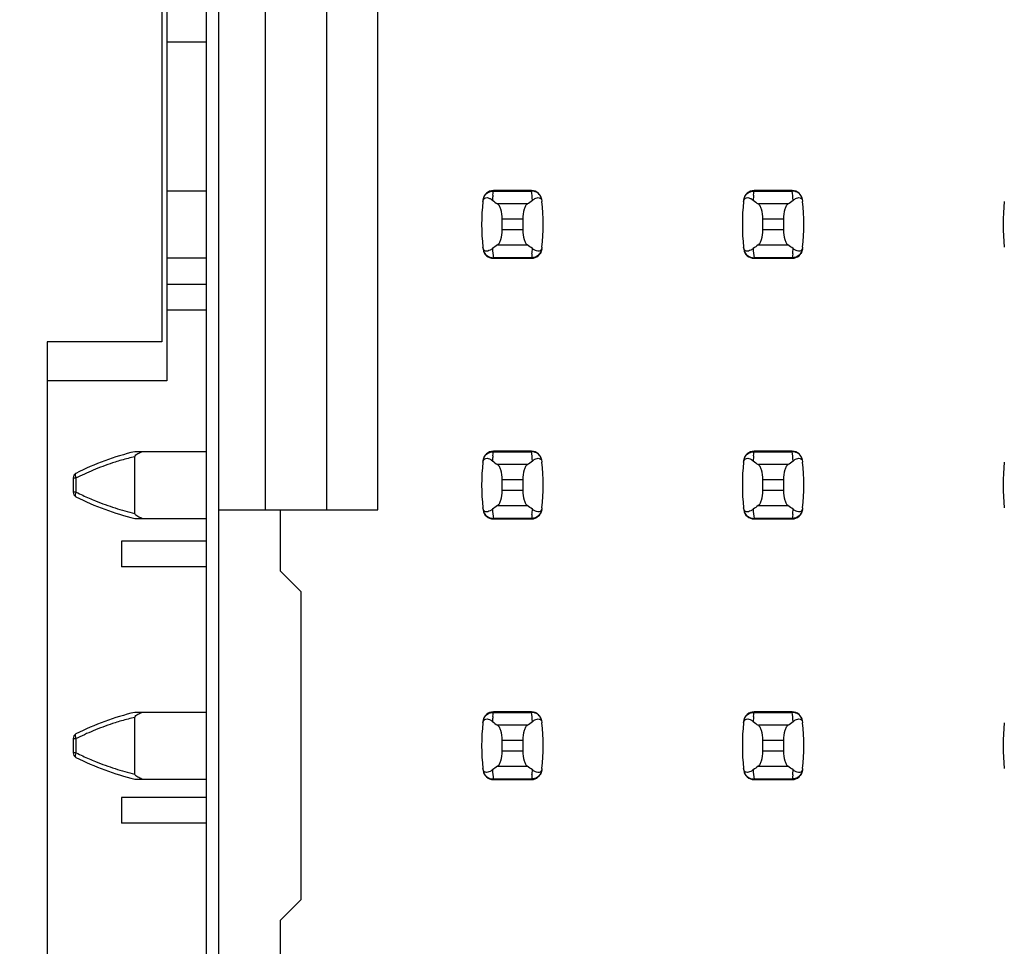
# Model space of a CAD drawing. Header units: inches. Extents: x 0 to 34, y 0 to 22.
# Tile 21 of 47: x 8.534 to 9.29, y 12.534 to 13.245. Entities that reach past the tile are written whole.
import ezdxf

# ---------------------------------------------------------------- set-up
doc = ezdxf.new("R2010")
doc.units = ezdxf.units.IN
doc.header["$LTSCALE"] = 1.87
doc.header["$MEASUREMENT"] = 0
doc.layers.get('0').update_dxf_attribs({"linetype": 'CONTINUOUS'})
doc.layers.add('DIMENSIONS', color=7, linetype='CONTINUOUS')
doc.styles.get("Standard").update_dxf_attribs({"font": 'txt', "width": 0.8})
doc.dimstyles.new('DIMSTYLE_1', dxfattribs={"dimtxt": 0.125, "dimasz": 0.18, "dimexe": 0.125, "dimexo": 0.0625, "dimgap": 0.09, "dimtad": 0, "dimtih": 1, "dimtoh": 1, "dimdec": 3, "dimlfac": 0.5, "dimzin": 4, "dimdsep": 46, "dimtxsty": 'STANDARD', "dimblk": '_FILLED', "dimblk1": '_FILLED', "dimblk2": '_FILLED', "dimcen": 0.09, "dimadec": 0, "dimazin": 0, "dimtp": 0.001, "dimtm": 0.001, "dimtfac": 1, "dimtdec": 3, "dimtofl": 0, "dimtmove": 0, "dimatfit": 3, "dimldrblk": '_FILLED', "dimfxl": 1, "dimtolj": 1, "dimtzin": 4, "dimarcsym": 0})

# ---------------------------------------------------------------- blocks, each defined once
blk = doc.blocks.new('*D18')
at = {"layer": 'DIMENSIONS', "color": 2, "linetype": 'CONTINUOUS'}
blk.add_line((8.58467, 14.26389), (7.80567, 14.26389), dxfattribs=at)
at = {"layer": 'DIMENSIONS', "color": 2, "linetype": 'CONTINUOUS', "insert": (7.74317, 14.32639), "char_height": 0.125, "width": 1.425, "attachment_point": 3, "line_spacing_factor": 0.9}
blk.add_mtext('4.148{\\Ftxt.shx;\\W1.000000;\\H0.125000; }[105.36]', dxfattribs=at)
blk = doc.blocks.new('_FILLED')
at = {"color": 0, "linetype": 'BYBLOCK'}
blk.add_solid([(0, 0), (-1, 0.1736), (-1, -0.1736)], dxfattribs=at)

msp = doc.modelspace()

# ---------------------------------------------------------------- linework, layer by layer
at = {"color": 7, "linetype": 'CONTINUOUS'}
for p, q in [((8.64317, 14.29389), (8.64317, 12.99789)), ((8.64717, 14.26389), (8.64717, 12.96789)), ((8.67717, 14.26389), (8.67717, 7.30989)), ((8.687, 7.34301), (8.687, 14.23277)), ((8.72243, 14.18946), (8.72243, 12.86899)), ((8.76968, 12.86899), (8.76968, 14.14222)), ((8.80905, 12.86899), (8.80905, 14.10285)), ((8.64717, 13.22803), (8.67717, 13.22803)), ((8.67717, 13.11348), (8.64717, 13.11348)), ((8.89744, 13.1127), (8.89753, 13.11347)), ((8.89755, 13.11387), (8.89753, 13.11347)), ((8.89753, 13.11347), (8.92686, 13.11347)), ((8.92684, 13.11387), (8.89755, 13.11387)), ((8.92686, 13.11347), (8.92684, 13.11387)), ((9.09744, 13.1127), (9.09753, 13.11347)), ((9.09755, 13.11387), (9.09753, 13.11347)), ((9.09753, 13.11347), (9.12686, 13.11347)), ((9.12684, 13.11387), (9.09755, 13.11387)), ((9.12686, 13.11347), (9.12684, 13.11387)), ((8.89719, 13.11037), (8.89735, 13.11192)), ((8.89735, 13.11192), (8.89744, 13.1127)), ((8.93439, 13.10701), (8.93473, 13.10604)), ((8.93473, 13.10604), (8.93484, 13.10537)), ((9.09719, 13.11037), (9.09735, 13.11192)), ((9.09735, 13.11192), (9.09744, 13.1127)), ((9.13439, 13.10701), (9.13473, 13.10604)), ((9.13473, 13.10604), (9.13484, 13.10537)), ((8.92355, 13.10356), (8.90084, 13.10356)), ((9.12355, 13.10356), (9.10084, 13.10356)), ((8.90432, 13.08363), (8.90432, 13.09215)), ((8.90432, 13.09215), (8.92007, 13.09215)), ((8.92007, 13.09215), (8.92007, 13.08363)), ((9.10432, 13.08363), (9.10432, 13.09215)), ((9.10432, 13.09215), (9.12007, 13.09215)), ((9.12007, 13.09215), (9.12007, 13.08363)), ((8.92007, 13.08363), (8.90432, 13.08363)), ((9.12007, 13.08363), (9.10432, 13.08363)), ((8.88966, 13.06974), (8.88955, 13.07041)), ((8.89, 13.06877), (8.88966, 13.06974)), ((8.90084, 13.07222), (8.92355, 13.07222)), ((9.08966, 13.06974), (9.08955, 13.07041)), ((9.09, 13.06877), (9.08966, 13.06974)), ((9.10084, 13.07222), (9.12355, 13.07222)), ((8.64717, 13.0623), (8.67717, 13.0623)), ((8.92686, 13.06231), (8.89753, 13.06231)), ((8.89753, 13.06231), (8.89755, 13.06191)), ((8.89755, 13.06191), (8.92684, 13.06191)), ((8.92684, 13.06191), (8.92686, 13.06231)), ((8.92695, 13.06308), (8.92686, 13.06231)), ((8.92704, 13.06386), (8.92695, 13.06308)), ((8.9272, 13.06541), (8.92704, 13.06386)), ((9.12686, 13.06231), (9.09753, 13.06231)), ((9.09753, 13.06231), (9.09755, 13.06191)), ((9.09755, 13.06191), (9.12684, 13.06191)), ((9.12684, 13.06191), (9.12686, 13.06231)), ((9.12695, 13.06308), (9.12686, 13.06231)), ((9.12704, 13.06386), (9.12695, 13.06308)), ((9.1272, 13.06541), (9.12704, 13.06386)), ((8.67717, 13.04173), (8.64717, 13.04173)), ((8.67717, 13.02205), (8.64717, 13.02205)), ((8.55517, 12.99789), (8.55517, 12.37789)), ((8.64317, 12.99789), (8.55517, 12.99789)), ((8.64717, 12.96789), (8.55517, 12.96789)), ((8.67717, 12.91348), (8.62243, 12.91348)), ((8.62243, 12.86616), (8.62243, 12.90962)), ((8.89719, 12.91037), (8.89735, 12.91192)), ((8.89735, 12.91192), (8.89744, 12.9127)), ((8.89744, 12.9127), (8.89753, 12.91347)), ((8.89755, 12.91387), (8.89753, 12.91347)), ((8.89753, 12.91347), (8.92686, 12.91347)), ((8.92684, 12.91387), (8.89755, 12.91387)), ((8.92686, 12.91347), (8.92684, 12.91387)), ((9.09719, 12.91037), (9.09735, 12.91192)), ((9.09735, 12.91192), (9.09744, 12.9127)), ((9.09744, 12.9127), (9.09753, 12.91347)), ((9.09755, 12.91387), (9.09753, 12.91347)), ((9.09753, 12.91347), (9.12686, 12.91347)), ((9.12684, 12.91387), (9.09755, 12.91387)), ((9.12686, 12.91347), (9.12684, 12.91387)), ((8.92355, 12.90356), (8.90084, 12.90356)), ((8.93439, 12.90701), (8.93473, 12.90604)), ((8.93473, 12.90604), (8.93484, 12.90537)), ((9.12355, 12.90356), (9.10084, 12.90356)), ((9.13439, 12.90701), (9.13473, 12.90604)), ((9.13473, 12.90604), (9.13484, 12.90537)), ((8.57519, 12.89337), (8.57519, 12.88241)), ((8.57519, 12.89337), (8.57759, 12.89337)), ((8.57759, 12.88241), (8.57759, 12.89337)), ((8.90432, 12.88363), (8.90432, 12.89215)), ((8.90432, 12.89215), (8.92007, 12.89215)), ((8.92007, 12.89215), (8.92007, 12.88363)), ((9.10432, 12.88363), (9.10432, 12.89215)), ((9.10432, 12.89215), (9.12007, 12.89215)), ((9.12007, 12.89215), (9.12007, 12.88363)), ((8.57759, 12.88241), (8.57519, 12.88241)), ((8.92007, 12.88363), (8.90432, 12.88363)), ((9.12007, 12.88363), (9.10432, 12.88363)), ((8.90084, 12.87222), (8.92355, 12.87222)), ((9.10084, 12.87222), (9.12355, 12.87222)), ((8.687, 12.86899), (8.80905, 12.86899)), ((8.73424, 12.82175), (8.73424, 12.86899)), ((8.88966, 12.86974), (8.88955, 12.87041)), ((8.89, 12.86877), (8.88966, 12.86974)), ((8.9272, 12.86541), (8.92704, 12.86386)), ((9.08966, 12.86974), (9.08955, 12.87041)), ((9.09, 12.86877), (9.08966, 12.86974)), ((9.1272, 12.86541), (9.12704, 12.86386)), ((8.62243, 12.8623), (8.67717, 12.8623)), ((8.92686, 12.86231), (8.89753, 12.86231)), ((8.89753, 12.86231), (8.89755, 12.86191)), ((8.89755, 12.86191), (8.92684, 12.86191)), ((8.92684, 12.86191), (8.92686, 12.86231)), ((8.92695, 12.86308), (8.92686, 12.86231)), ((8.92704, 12.86386), (8.92695, 12.86308)), ((9.12686, 12.86231), (9.09753, 12.86231)), ((9.09753, 12.86231), (9.09755, 12.86191)), ((9.09755, 12.86191), (9.12684, 12.86191)), ((9.12684, 12.86191), (9.12686, 12.86231)), ((9.12695, 12.86308), (9.12686, 12.86231)), ((9.12704, 12.86386), (9.12695, 12.86308)), ((8.67717, 12.84488), (8.61219, 12.84487)), ((8.61219, 12.84487), (8.6122, 12.82519)), ((8.67717, 12.8252), (8.61219, 12.8252)), ((8.74999, 12.806), (8.73424, 12.82175)), ((8.74999, 12.56978), (8.74999, 12.806)), ((8.67717, 12.71348), (8.62243, 12.71348)), ((8.89744, 12.7127), (8.89753, 12.71347)), ((8.89755, 12.71387), (8.89753, 12.71347)), ((8.89753, 12.71347), (8.92686, 12.71347)), ((8.92684, 12.71387), (8.89755, 12.71387)), ((8.92686, 12.71347), (8.92684, 12.71387)), ((9.09744, 12.7127), (9.09753, 12.71347)), ((9.09755, 12.71387), (9.09753, 12.71347)), ((9.09753, 12.71347), (9.12686, 12.71347)), ((9.12684, 12.71387), (9.09755, 12.71387)), ((9.12686, 12.71347), (9.12684, 12.71387)), ((8.62243, 12.66616), (8.62243, 12.70962)), ((8.89719, 12.71037), (8.89735, 12.71192)), ((8.89735, 12.71192), (8.89744, 12.7127)), ((8.93439, 12.70701), (8.93473, 12.70604)), ((8.93473, 12.70604), (8.93484, 12.70537)), ((9.09719, 12.71037), (9.09735, 12.71192)), ((9.09735, 12.71192), (9.09744, 12.7127)), ((9.13439, 12.70701), (9.13473, 12.70604)), ((9.13473, 12.70604), (9.13484, 12.70537)), ((8.92355, 12.70356), (8.90084, 12.70356)), ((9.12355, 12.70356), (9.10084, 12.70356)), ((8.57519, 12.69337), (8.57519, 12.68241)), ((8.57519, 12.69337), (8.57759, 12.69337)), ((8.57759, 12.68241), (8.57759, 12.69337)), ((8.90432, 12.68363), (8.90432, 12.69215)), ((8.90432, 12.69215), (8.92007, 12.69215)), ((8.92007, 12.69215), (8.92007, 12.68363)), ((9.10432, 12.68363), (9.10432, 12.69215)), ((9.10432, 12.69215), (9.12007, 12.69215)), ((9.12007, 12.69215), (9.12007, 12.68363)), ((8.92007, 12.68363), (8.90432, 12.68363)), ((9.12007, 12.68363), (9.10432, 12.68363)), ((8.57759, 12.68241), (8.57519, 12.68241)), ((8.88966, 12.66974), (8.88955, 12.67041)), ((8.89, 12.66877), (8.88966, 12.66974)), ((8.90084, 12.67222), (8.92355, 12.67222)), ((9.08966, 12.66974), (9.08955, 12.67041)), ((9.09, 12.66877), (9.08966, 12.66974)), ((9.10084, 12.67222), (9.12355, 12.67222)), ((8.62243, 12.6623), (8.67717, 12.6623)), ((8.92686, 12.66231), (8.89753, 12.66231)), ((8.89753, 12.66231), (8.89755, 12.66191)), ((8.89755, 12.66191), (8.92684, 12.66191)), ((8.92684, 12.66191), (8.92686, 12.66231)), ((8.92695, 12.66308), (8.92686, 12.66231)), ((8.92704, 12.66386), (8.92695, 12.66308)), ((8.9272, 12.66541), (8.92704, 12.66386)), ((9.12686, 12.66231), (9.09753, 12.66231)), ((9.09753, 12.66231), (9.09755, 12.66191)), ((9.09755, 12.66191), (9.12684, 12.66191)), ((9.12684, 12.66191), (9.12686, 12.66231)), ((9.12695, 12.66308), (9.12686, 12.66231)), ((9.12704, 12.66386), (9.12695, 12.66308)), ((9.1272, 12.66541), (9.12704, 12.66386)), ((8.67717, 12.64803), (8.61219, 12.64802)), ((8.61219, 12.64802), (8.6122, 12.62834)), ((8.67717, 12.62835), (8.61219, 12.62835)), ((8.73424, 12.55403), (8.74999, 12.56978)), ((8.73424, 12.50679), (8.73424, 12.55403))]:
    msp.add_line(p, q, dxfattribs=at)
for centre, radius, start, end in [((8.89755, 13.106), 0.00787, 90, 173.04714), ((8.92684, 13.106), 0.00787, 6.95286, 90), ((8.77832, 13.09549), 0.14963, 4.20561, 6.90091), ((9.09755, 13.106), 0.00787, 90, 173.04714), ((9.12684, 13.106), 0.00787, 6.95286, 90), ((8.97832, 13.09549), 0.14963, 4.20561, 6.90091), ((8.88777, 13.09458), 0.01496, 52.62555, 54.6964), ((9.04606, 13.09549), 0.14961, 174.29541, 175.79451), ((9.08777, 13.09458), 0.01496, 52.62555, 54.6964), ((9.24606, 13.09549), 0.14961, 174.29541, 175.79451), ((9.04605, 13.08789), 0.15748, 173.62876, 186.37124), ((8.77834, 13.08789), 0.15748, 353.62876, 6.37124), ((9.24605, 13.08789), 0.15748, 173.62876, 186.37124), ((8.97834, 13.08789), 0.15748, 353.62876, 6.37124), ((9.44605, 13.08789), 0.15748, 173.62876, 186.37124), ((8.89755, 13.06978), 0.00787, 186.95286, 270), ((9.04607, 13.08029), 0.14963, 184.20561, 186.90091), ((8.92684, 13.06978), 0.00787, 270, 353.04714), ((8.77833, 13.08028), 0.14961, 354.29541, 355.79451), ((8.93663, 13.08121), 0.01497, 232.62594, 234.6885), ((9.09755, 13.06978), 0.00787, 186.95286, 270), ((9.24607, 13.08029), 0.14963, 184.20561, 186.90091), ((9.12684, 13.06978), 0.00787, 270, 353.04714), ((8.97833, 13.08028), 0.14961, 354.29541, 355.79451), ((9.13663, 13.08121), 0.01497, 232.62594, 234.6885), ((8.66973, 12.7155), 0.20355, 103.43634, 116.99448), ((8.66973, 12.70847), 0.20664, 103.23229, 104.67256), ((8.89755, 12.906), 0.00787, 90, 173.04714), ((9.04606, 12.89549), 0.14961, 174.29541, 175.79451), ((8.92684, 12.906), 0.00787, 6.95286, 90), ((8.77832, 12.89549), 0.14963, 4.20561, 6.90091), ((9.09755, 12.906), 0.00787, 90, 173.04714), ((9.24606, 12.89549), 0.14961, 174.29541, 175.79451), ((9.12684, 12.906), 0.00787, 6.95286, 90), ((8.97832, 12.89549), 0.14963, 4.20561, 6.90091), ((8.66888, 12.71152), 0.20347, 107.60633, 112.08509), ((8.66921, 12.71044), 0.20459, 104.67127, 107.60223), ((9.04605, 12.88789), 0.15748, 173.62876, 186.37124), ((8.88777, 12.89458), 0.01496, 52.62555, 54.6964), ((8.77834, 12.88789), 0.15748, 353.62876, 6.37124), ((9.24605, 12.88789), 0.15748, 173.62876, 186.37124), ((9.08777, 12.89458), 0.01496, 52.62555, 54.6964), ((8.97834, 12.88789), 0.15748, 353.62876, 6.37124), ((9.44605, 12.88789), 0.15748, 173.62876, 186.37124), ((8.57912, 12.89337), 0.00394, 116.99448, 180), ((8.66974, 12.70949), 0.20567, 112.09317, 116.2555), ((8.67086, 12.70716), 0.20826, 116.24931, 116.60672), ((8.57912, 12.88241), 0.00394, 180, 243.00552), ((8.67051, 13.06791), 0.20746, 243.39214, 244.89804), ((8.66948, 13.0657), 0.20503, 244.8964, 247.91103), ((8.66973, 13.06028), 0.20355, 243.00552, 256.56366), ((8.66888, 13.06426), 0.20347, 247.91491, 252.39367), ((8.66941, 13.06603), 0.20532, 252.40267, 256.77285), ((8.89755, 12.86978), 0.00787, 186.95286, 270), ((9.04607, 12.88029), 0.14963, 184.20561, 186.90091), ((8.92684, 12.86978), 0.00787, 270, 353.04714), ((8.77833, 12.88028), 0.14961, 354.29541, 355.79451), ((8.93663, 12.88121), 0.01497, 232.62594, 234.6885), ((9.09755, 12.86978), 0.00787, 186.95286, 270), ((9.24607, 12.88029), 0.14963, 184.20561, 186.90091), ((9.12684, 12.86978), 0.00787, 270, 353.04714), ((8.97833, 12.88028), 0.14961, 354.29541, 355.79451), ((9.13663, 12.88121), 0.01497, 232.62594, 234.6885), ((8.66973, 12.5155), 0.20355, 103.43634, 116.99448), ((8.89755, 12.706), 0.00787, 90, 173.04714), ((8.92684, 12.706), 0.00787, 6.95286, 90), ((8.77832, 12.69549), 0.14963, 4.20561, 6.90091), ((9.09755, 12.706), 0.00787, 90, 173.04714), ((9.12684, 12.706), 0.00787, 6.95286, 90), ((8.97832, 12.69549), 0.14963, 4.20561, 6.90091), ((8.66888, 12.51152), 0.20347, 107.60633, 112.08509), ((8.66921, 12.51044), 0.20459, 104.67127, 107.60223), ((8.66973, 12.50847), 0.20664, 103.23229, 104.67256), ((8.88777, 12.69458), 0.01496, 52.62555, 54.6964), ((9.04606, 12.69549), 0.14961, 174.29541, 175.79451), ((9.08777, 12.69458), 0.01496, 52.62555, 54.6964), ((9.24606, 12.69549), 0.14961, 174.29541, 175.79451), ((8.66974, 12.50949), 0.20567, 112.09317, 116.2555), ((9.04605, 12.68789), 0.15748, 173.62876, 186.37124), ((8.77834, 12.68789), 0.15748, 353.62876, 6.37124), ((9.24605, 12.68789), 0.15748, 173.62876, 186.37124), ((8.97834, 12.68789), 0.15748, 353.62876, 6.37124), ((9.44605, 12.68789), 0.15748, 173.62876, 186.37124), ((8.57912, 12.69337), 0.00394, 116.99448, 180), ((8.67086, 12.50716), 0.20826, 116.24931, 116.60672), ((8.57912, 12.68241), 0.00394, 180, 243.00552), ((8.66973, 12.86028), 0.20355, 243.00552, 256.56366), ((8.67051, 12.86791), 0.20746, 243.39214, 244.89804), ((8.66948, 12.8657), 0.20503, 244.8964, 247.91103), ((8.66888, 12.86426), 0.20347, 247.91491, 252.39367), ((8.66941, 12.86603), 0.20532, 252.40267, 256.77285), ((8.89755, 12.66978), 0.00787, 186.95286, 270), ((9.04607, 12.68029), 0.14963, 184.20561, 186.90091), ((8.92684, 12.66978), 0.00787, 270, 353.04714), ((8.77833, 12.68028), 0.14961, 354.29541, 355.79451), ((8.93663, 12.68121), 0.01497, 232.62594, 234.6885), ((9.09755, 12.66978), 0.00787, 186.95286, 270), ((9.24607, 12.68029), 0.14963, 184.20561, 186.90091), ((9.12684, 12.66978), 0.00787, 270, 353.04714), ((8.97833, 12.68028), 0.14961, 354.29541, 355.79451), ((9.13663, 12.68121), 0.01497, 232.62594, 234.6885)]:
    msp.add_arc(centre, radius, start, end, dxfattribs=at)
for centre, start_param, end_param in [((9.26833, 13.1414), -2.804032, -2.774684), ((8.55606, 13.1414), -0.366909, -0.33756), ((9.46833, 13.1414), -2.804032, -2.774684), ((8.75606, 13.1414), -0.366909, -0.33756), ((9.26833, 13.03438), 2.774684, 2.804032), ((8.55606, 13.03438), 0.33756, 0.366909), ((9.46833, 13.03438), 2.774684, 2.804032), ((8.75606, 13.03438), 0.33756, 0.366909), ((9.26833, 12.9414), -2.804032, -2.774684), ((8.55606, 12.9414), -0.366909, -0.33756), ((9.46833, 12.9414), -2.804032, -2.774684), ((8.75606, 12.9414), -0.366909, -0.33756), ((9.26833, 12.83438), 2.774684, 2.804032), ((8.55606, 12.83438), 0.33756, 0.366909), ((9.46833, 12.83438), 2.774684, 2.804032), ((8.75606, 12.83438), 0.33756, 0.366909), ((9.26833, 12.7414), -2.804032, -2.774684), ((8.55606, 12.7414), -0.366909, -0.33756), ((9.46833, 12.7414), -2.804032, -2.774684), ((8.75606, 12.7414), -0.366909, -0.33756), ((9.26833, 12.63438), 2.774684, 2.804032), ((8.55606, 12.63438), 0.33756, 0.366909), ((9.46833, 12.63438), 2.774684, 2.804032), ((8.75606, 12.63438), 0.33756, 0.366909)]:
    msp.add_ellipse(centre, major_axis=(0.3937, 0), ratio=0.267949, start_param=start_param, end_param=end_param, dxfattribs=at)
for points, knots in [([(8.89385, 13.1126), (8.89415, 13.11275), (8.89531, 13.11324), (8.89659, 13.11348), (8.89753, 13.11347)], [0, 0, 0, 0, 0.258954, 1, 1, 1, 1]), ([(8.9306, 13.11257), (8.9303, 13.11272), (8.92912, 13.11323), (8.92781, 13.11348), (8.92686, 13.11347)], [0, 0, 0, 0, 0.258938, 1, 1, 1, 1]), ([(9.09385, 13.1126), (9.09415, 13.11275), (9.09531, 13.11324), (9.09659, 13.11348), (9.09753, 13.11347)], [0, 0, 0, 0, 0.258954, 1, 1, 1, 1]), ([(9.1306, 13.11257), (9.1303, 13.11272), (9.12912, 13.11323), (9.12781, 13.11348), (9.12686, 13.11347)], [0, 0, 0, 0, 0.258938, 1, 1, 1, 1]), ([(8.88955, 13.10537), (8.88966, 13.10638), (8.89036, 13.10824), (8.89279, 13.10854), (8.89465, 13.10791), (8.89582, 13.10721), (8.89641, 13.10679)], [0, 0, 0, 0, 0.344091, 0.54278, 0.755602, 1, 1, 1, 1]), ([(8.88971, 13.10681), (8.88986, 13.10799), (8.89079, 13.11037), (8.89273, 13.11205), (8.89385, 13.1126)], [0, 0, 0, 0, 0.485962, 1, 1, 1, 1]), ([(8.92754, 13.10647), (8.92811, 13.1069), (8.92925, 13.10766), (8.93103, 13.10838), (8.93298, 13.10855), (8.93409, 13.10762), (8.93439, 13.10701)], [0, 0, 0, 0, 0.277188, 0.519496, 0.737282, 1, 1, 1, 1]), ([(8.93468, 13.10681), (8.93453, 13.10798), (8.93362, 13.11033), (8.93171, 13.11201), (8.9306, 13.11257)], [0, 0, 0, 0, 0.485899, 1, 1, 1, 1]), ([(9.08955, 13.10537), (9.08966, 13.10638), (9.09036, 13.10824), (9.09279, 13.10854), (9.09465, 13.10791), (9.09582, 13.10721), (9.09641, 13.10679)], [0, 0, 0, 0, 0.344091, 0.54278, 0.755602, 1, 1, 1, 1]), ([(9.08971, 13.10681), (9.08986, 13.10799), (9.09079, 13.11037), (9.09273, 13.11205), (9.09385, 13.1126)], [0, 0, 0, 0, 0.485962, 1, 1, 1, 1]), ([(9.12754, 13.10647), (9.12811, 13.1069), (9.12925, 13.10766), (9.13103, 13.10838), (9.13298, 13.10855), (9.13409, 13.10762), (9.13439, 13.10701)], [0, 0, 0, 0, 0.277188, 0.519496, 0.737282, 1, 1, 1, 1]), ([(9.13468, 13.10681), (9.13453, 13.10798), (9.13362, 13.11033), (9.13171, 13.11201), (9.1306, 13.11257)], [0, 0, 0, 0, 0.485899, 1, 1, 1, 1]), ([(8.90432, 13.09215), (8.90432, 13.09461), (8.90393, 13.09807), (8.9024, 13.10185), (8.90139, 13.10317), (8.90084, 13.10356)], [0, 0, 0, 0, 0.604658, 0.834309, 1, 1, 1, 1]), ([(8.92355, 13.10356), (8.923, 13.10317), (8.92199, 13.10185), (8.92046, 13.09807), (8.92007, 13.09461), (8.92007, 13.09215)], [0, 0, 0, 0, 0.165672, 0.395352, 1, 1, 1, 1]), ([(9.10432, 13.09215), (9.10432, 13.09461), (9.10393, 13.09807), (9.1024, 13.10185), (9.10139, 13.10317), (9.10084, 13.10356)], [0, 0, 0, 0, 0.604658, 0.834309, 1, 1, 1, 1]), ([(9.12355, 13.10356), (9.123, 13.10317), (9.12199, 13.10185), (9.12046, 13.09807), (9.12007, 13.09461), (9.12007, 13.09215)], [0, 0, 0, 0, 0.165672, 0.395352, 1, 1, 1, 1]), ([(8.90084, 13.07222), (8.90139, 13.0726), (8.9024, 13.07393), (8.90393, 13.07771), (8.90432, 13.08117), (8.90432, 13.08363)], [0, 0, 0, 0, 0.165672, 0.395352, 1, 1, 1, 1]), ([(8.92007, 13.08363), (8.92007, 13.08117), (8.92046, 13.07771), (8.92199, 13.07393), (8.923, 13.0726), (8.92355, 13.07222)], [0, 0, 0, 0, 0.604658, 0.834309, 1, 1, 1, 1]), ([(9.10084, 13.07222), (9.10139, 13.0726), (9.1024, 13.07393), (9.10393, 13.07771), (9.10432, 13.08117), (9.10432, 13.08363)], [0, 0, 0, 0, 0.165672, 0.395352, 1, 1, 1, 1]), ([(9.12007, 13.08363), (9.12007, 13.08117), (9.12046, 13.07771), (9.12199, 13.07393), (9.123, 13.0726), (9.12355, 13.07222)], [0, 0, 0, 0, 0.604658, 0.834309, 1, 1, 1, 1]), ([(8.88971, 13.06897), (8.88986, 13.06779), (8.89079, 13.06541), (8.89273, 13.06373), (8.89385, 13.06317)], [0, 0, 0, 0, 0.485962, 1, 1, 1, 1]), ([(8.89685, 13.06931), (8.89628, 13.06888), (8.89514, 13.06812), (8.89336, 13.06739), (8.89141, 13.06723), (8.8903, 13.06816), (8.89, 13.06877)], [0, 0, 0, 0, 0.277188, 0.519495, 0.73728, 1, 1, 1, 1]), ([(8.93484, 13.07041), (8.93473, 13.0694), (8.93402, 13.06754), (8.9316, 13.06724), (8.92974, 13.06787), (8.92857, 13.06857), (8.92797, 13.06899)], [0, 0, 0, 0, 0.34411, 0.542772, 0.755567, 1, 1, 1, 1]), ([(8.93468, 13.06897), (8.93453, 13.0678), (8.93362, 13.06545), (8.93171, 13.06377), (8.9306, 13.06321)], [0, 0, 0, 0, 0.485899, 1, 1, 1, 1]), ([(9.08971, 13.06897), (9.08986, 13.06779), (9.09079, 13.06541), (9.09273, 13.06373), (9.09385, 13.06317)], [0, 0, 0, 0, 0.485962, 1, 1, 1, 1]), ([(9.09685, 13.06931), (9.09628, 13.06888), (9.09514, 13.06812), (9.09336, 13.06739), (9.09141, 13.06723), (9.0903, 13.06816), (9.09, 13.06877)], [0, 0, 0, 0, 0.277188, 0.519495, 0.73728, 1, 1, 1, 1]), ([(9.13484, 13.07041), (9.13473, 13.0694), (9.13402, 13.06754), (9.1316, 13.06724), (9.12974, 13.06787), (9.12857, 13.06857), (9.12797, 13.06899)], [0, 0, 0, 0, 0.34411, 0.542772, 0.755567, 1, 1, 1, 1]), ([(9.13468, 13.06897), (9.13453, 13.0678), (9.13362, 13.06545), (9.13171, 13.06377), (9.1306, 13.06321)], [0, 0, 0, 0, 0.485899, 1, 1, 1, 1]), ([(8.89385, 13.06317), (8.89415, 13.06303), (8.89531, 13.06254), (8.89659, 13.0623), (8.89753, 13.06231)], [0, 0, 0, 0, 0.258954, 1, 1, 1, 1]), ([(8.9306, 13.06321), (8.9303, 13.06306), (8.92912, 13.06255), (8.92781, 13.0623), (8.92686, 13.06231)], [0, 0, 0, 0, 0.258938, 1, 1, 1, 1]), ([(9.09385, 13.06317), (9.09415, 13.06303), (9.09531, 13.06254), (9.09659, 13.0623), (9.09753, 13.06231)], [0, 0, 0, 0, 0.258954, 1, 1, 1, 1]), ([(9.1306, 13.06321), (9.1303, 13.06306), (9.12912, 13.06255), (9.12781, 13.0623), (9.12686, 13.06231)], [0, 0, 0, 0, 0.258938, 1, 1, 1, 1]), ([(8.62243, 12.90962), (8.62261, 12.91016), (8.62326, 12.91116), (8.62525, 12.91231), (8.62678, 12.91306), (8.62783, 12.91348)], [0, 0, 0, 0, 0.249418, 0.500086, 1, 1, 1, 1]), ([(8.88971, 12.90681), (8.88986, 12.90799), (8.89079, 12.91037), (8.89273, 12.91205), (8.89385, 12.9126)], [0, 0, 0, 0, 0.485962, 1, 1, 1, 1]), ([(8.89385, 12.9126), (8.89415, 12.91275), (8.89531, 12.91324), (8.89659, 12.91348), (8.89753, 12.91347)], [0, 0, 0, 0, 0.258954, 1, 1, 1, 1]), ([(8.9306, 12.91257), (8.9303, 12.91272), (8.92912, 12.91323), (8.92781, 12.91348), (8.92686, 12.91347)], [0, 0, 0, 0, 0.258938, 1, 1, 1, 1]), ([(8.93468, 12.90681), (8.93453, 12.90798), (8.93362, 12.91033), (8.93171, 12.91201), (8.9306, 12.91257)], [0, 0, 0, 0, 0.485899, 1, 1, 1, 1]), ([(9.08971, 12.90681), (9.08986, 12.90799), (9.09079, 12.91037), (9.09273, 12.91205), (9.09385, 12.9126)], [0, 0, 0, 0, 0.485962, 1, 1, 1, 1]), ([(9.09385, 12.9126), (9.09415, 12.91275), (9.09531, 12.91324), (9.09659, 12.91348), (9.09753, 12.91347)], [0, 0, 0, 0, 0.258954, 1, 1, 1, 1]), ([(9.1306, 12.91257), (9.1303, 12.91272), (9.12912, 12.91323), (9.12781, 12.91348), (9.12686, 12.91347)], [0, 0, 0, 0, 0.258938, 1, 1, 1, 1]), ([(9.13468, 12.90681), (9.13453, 12.90798), (9.13362, 12.91033), (9.13171, 12.91201), (9.1306, 12.91257)], [0, 0, 0, 0, 0.485899, 1, 1, 1, 1]), ([(8.88955, 12.90537), (8.88966, 12.90638), (8.89036, 12.90824), (8.89279, 12.90854), (8.89465, 12.90791), (8.89582, 12.90721), (8.89641, 12.90679)], [0, 0, 0, 0, 0.344091, 0.54278, 0.755602, 1, 1, 1, 1]), ([(8.90432, 12.89215), (8.90432, 12.89461), (8.90393, 12.89807), (8.9024, 12.90185), (8.90139, 12.90317), (8.90084, 12.90356)], [0, 0, 0, 0, 0.604658, 0.834309, 1, 1, 1, 1]), ([(8.92355, 12.90356), (8.923, 12.90317), (8.92199, 12.90185), (8.92046, 12.89807), (8.92007, 12.89461), (8.92007, 12.89215)], [0, 0, 0, 0, 0.165672, 0.395352, 1, 1, 1, 1]), ([(8.92754, 12.90647), (8.92811, 12.9069), (8.92925, 12.90766), (8.93103, 12.90838), (8.93298, 12.90855), (8.93409, 12.90762), (8.93439, 12.90701)], [0, 0, 0, 0, 0.277188, 0.519496, 0.737282, 1, 1, 1, 1]), ([(9.08955, 12.90537), (9.08966, 12.90638), (9.09036, 12.90824), (9.09279, 12.90854), (9.09465, 12.90791), (9.09582, 12.90721), (9.09641, 12.90679)], [0, 0, 0, 0, 0.344091, 0.54278, 0.755602, 1, 1, 1, 1]), ([(9.10432, 12.89215), (9.10432, 12.89461), (9.10393, 12.89807), (9.1024, 12.90185), (9.10139, 12.90317), (9.10084, 12.90356)], [0, 0, 0, 0, 0.604658, 0.834309, 1, 1, 1, 1]), ([(9.12355, 12.90356), (9.123, 12.90317), (9.12199, 12.90185), (9.12046, 12.89807), (9.12007, 12.89461), (9.12007, 12.89215)], [0, 0, 0, 0, 0.165672, 0.395352, 1, 1, 1, 1]), ([(9.12754, 12.90647), (9.12811, 12.9069), (9.12925, 12.90766), (9.13103, 12.90838), (9.13298, 12.90855), (9.13409, 12.90762), (9.13439, 12.90701)], [0, 0, 0, 0, 0.277188, 0.519496, 0.737282, 1, 1, 1, 1]), ([(8.57759, 12.89337), (8.57727, 12.89409), (8.57687, 12.89512), (8.57696, 12.89668), (8.57734, 12.89687)], [0, 0, 0, 0, 0.649654, 1, 1, 1, 1]), ([(8.57695, 12.87989), (8.57695, 12.88008), (8.57704, 12.88095), (8.57732, 12.88179), (8.57759, 12.88241)], [0, 0, 0, 0, 0.215945, 1, 1, 1, 1]), ([(8.57734, 12.8789), (8.57728, 12.87894), (8.57699, 12.87918), (8.57695, 12.87959), (8.57695, 12.87989)], [0, 0, 0, 0, 0.187302, 1, 1, 1, 1]), ([(8.90084, 12.87222), (8.90139, 12.8726), (8.9024, 12.87393), (8.90393, 12.87771), (8.90432, 12.88117), (8.90432, 12.88363)], [0, 0, 0, 0, 0.165672, 0.395352, 1, 1, 1, 1]), ([(8.92007, 12.88363), (8.92007, 12.88117), (8.92046, 12.87771), (8.92199, 12.87393), (8.923, 12.8726), (8.92355, 12.87222)], [0, 0, 0, 0, 0.604658, 0.834309, 1, 1, 1, 1]), ([(9.10084, 12.87222), (9.10139, 12.8726), (9.1024, 12.87393), (9.10393, 12.87771), (9.10432, 12.88117), (9.10432, 12.88363)], [0, 0, 0, 0, 0.165672, 0.395352, 1, 1, 1, 1]), ([(9.12007, 12.88363), (9.12007, 12.88117), (9.12046, 12.87771), (9.12199, 12.87393), (9.123, 12.8726), (9.12355, 12.87222)], [0, 0, 0, 0, 0.604658, 0.834309, 1, 1, 1, 1]), ([(8.62783, 12.8623), (8.62678, 12.86272), (8.62525, 12.86347), (8.62326, 12.86461), (8.62261, 12.86562), (8.62243, 12.86616)], [0, 0, 0, 0, 0.499884, 0.750545, 1, 1, 1, 1]), ([(8.88971, 12.86897), (8.88986, 12.86779), (8.89079, 12.86541), (8.89273, 12.86373), (8.89385, 12.86317)], [0, 0, 0, 0, 0.485962, 1, 1, 1, 1]), ([(8.89685, 12.86931), (8.89628, 12.86888), (8.89514, 12.86812), (8.89336, 12.86739), (8.89141, 12.86723), (8.8903, 12.86816), (8.89, 12.86877)], [0, 0, 0, 0, 0.277188, 0.519495, 0.73728, 1, 1, 1, 1]), ([(8.93484, 12.87041), (8.93473, 12.8694), (8.93402, 12.86754), (8.9316, 12.86724), (8.92974, 12.86787), (8.92857, 12.86857), (8.92797, 12.86899)], [0, 0, 0, 0, 0.34411, 0.542772, 0.755567, 1, 1, 1, 1]), ([(8.93468, 12.86897), (8.93453, 12.8678), (8.93362, 12.86545), (8.93171, 12.86377), (8.9306, 12.86321)], [0, 0, 0, 0, 0.485899, 1, 1, 1, 1]), ([(9.08971, 12.86897), (9.08986, 12.86779), (9.09079, 12.86541), (9.09273, 12.86373), (9.09385, 12.86317)], [0, 0, 0, 0, 0.485962, 1, 1, 1, 1]), ([(9.09685, 12.86931), (9.09628, 12.86888), (9.09514, 12.86812), (9.09336, 12.86739), (9.09141, 12.86723), (9.0903, 12.86816), (9.09, 12.86877)], [0, 0, 0, 0, 0.277188, 0.519495, 0.73728, 1, 1, 1, 1]), ([(9.13484, 12.87041), (9.13473, 12.8694), (9.13402, 12.86754), (9.1316, 12.86724), (9.12974, 12.86787), (9.12857, 12.86857), (9.12797, 12.86899)], [0, 0, 0, 0, 0.34411, 0.542772, 0.755567, 1, 1, 1, 1]), ([(9.13468, 12.86897), (9.13453, 12.8678), (9.13362, 12.86545), (9.13171, 12.86377), (9.1306, 12.86321)], [0, 0, 0, 0, 0.485899, 1, 1, 1, 1]), ([(8.89385, 12.86317), (8.89415, 12.86303), (8.89531, 12.86254), (8.89659, 12.8623), (8.89753, 12.86231)], [0, 0, 0, 0, 0.258954, 1, 1, 1, 1]), ([(8.9306, 12.86321), (8.9303, 12.86306), (8.92912, 12.86255), (8.92781, 12.8623), (8.92686, 12.86231)], [0, 0, 0, 0, 0.258938, 1, 1, 1, 1]), ([(9.09385, 12.86317), (9.09415, 12.86303), (9.09531, 12.86254), (9.09659, 12.8623), (9.09753, 12.86231)], [0, 0, 0, 0, 0.258954, 1, 1, 1, 1]), ([(9.1306, 12.86321), (9.1303, 12.86306), (9.12912, 12.86255), (9.12781, 12.8623), (9.12686, 12.86231)], [0, 0, 0, 0, 0.258938, 1, 1, 1, 1]), ([(8.62243, 12.70962), (8.62261, 12.71016), (8.62326, 12.71116), (8.62525, 12.71231), (8.62678, 12.71306), (8.62783, 12.71348)], [0, 0, 0, 0, 0.249418, 0.500086, 1, 1, 1, 1]), ([(8.89385, 12.7126), (8.89415, 12.71275), (8.89531, 12.71324), (8.89659, 12.71348), (8.89753, 12.71347)], [0, 0, 0, 0, 0.258954, 1, 1, 1, 1]), ([(8.9306, 12.71257), (8.9303, 12.71272), (8.92912, 12.71323), (8.92781, 12.71348), (8.92686, 12.71347)], [0, 0, 0, 0, 0.258938, 1, 1, 1, 1]), ([(9.09385, 12.7126), (9.09415, 12.71275), (9.09531, 12.71324), (9.09659, 12.71348), (9.09753, 12.71347)], [0, 0, 0, 0, 0.258954, 1, 1, 1, 1]), ([(9.1306, 12.71257), (9.1303, 12.71272), (9.12912, 12.71323), (9.12781, 12.71348), (9.12686, 12.71347)], [0, 0, 0, 0, 0.258938, 1, 1, 1, 1]), ([(8.88955, 12.70537), (8.88966, 12.70638), (8.89036, 12.70824), (8.89279, 12.70854), (8.89465, 12.70791), (8.89582, 12.70721), (8.89641, 12.70679)], [0, 0, 0, 0, 0.344091, 0.54278, 0.755602, 1, 1, 1, 1]), ([(8.88971, 12.70681), (8.88986, 12.70799), (8.89079, 12.71037), (8.89273, 12.71205), (8.89385, 12.7126)], [0, 0, 0, 0, 0.485962, 1, 1, 1, 1]), ([(8.92754, 12.70647), (8.92811, 12.7069), (8.92925, 12.70766), (8.93103, 12.70838), (8.93298, 12.70855), (8.93409, 12.70762), (8.93439, 12.70701)], [0, 0, 0, 0, 0.277188, 0.519496, 0.737282, 1, 1, 1, 1]), ([(8.93468, 12.70681), (8.93453, 12.70798), (8.93362, 12.71033), (8.93171, 12.71201), (8.9306, 12.71257)], [0, 0, 0, 0, 0.485899, 1, 1, 1, 1]), ([(9.08955, 12.70537), (9.08966, 12.70638), (9.09036, 12.70824), (9.09279, 12.70854), (9.09465, 12.70791), (9.09582, 12.70721), (9.09641, 12.70679)], [0, 0, 0, 0, 0.344091, 0.54278, 0.755602, 1, 1, 1, 1]), ([(9.08971, 12.70681), (9.08986, 12.70799), (9.09079, 12.71037), (9.09273, 12.71205), (9.09385, 12.7126)], [0, 0, 0, 0, 0.485962, 1, 1, 1, 1]), ([(9.12754, 12.70647), (9.12811, 12.7069), (9.12925, 12.70766), (9.13103, 12.70838), (9.13298, 12.70855), (9.13409, 12.70762), (9.13439, 12.70701)], [0, 0, 0, 0, 0.277188, 0.519496, 0.737282, 1, 1, 1, 1]), ([(9.13468, 12.70681), (9.13453, 12.70798), (9.13362, 12.71033), (9.13171, 12.71201), (9.1306, 12.71257)], [0, 0, 0, 0, 0.485899, 1, 1, 1, 1]), ([(8.90432, 12.69215), (8.90432, 12.69461), (8.90393, 12.69807), (8.9024, 12.70185), (8.90139, 12.70317), (8.90084, 12.70356)], [0, 0, 0, 0, 0.604658, 0.834309, 1, 1, 1, 1]), ([(8.92355, 12.70356), (8.923, 12.70317), (8.92199, 12.70185), (8.92046, 12.69807), (8.92007, 12.69461), (8.92007, 12.69215)], [0, 0, 0, 0, 0.165672, 0.395352, 1, 1, 1, 1]), ([(9.10432, 12.69215), (9.10432, 12.69461), (9.10393, 12.69807), (9.1024, 12.70185), (9.10139, 12.70317), (9.10084, 12.70356)], [0, 0, 0, 0, 0.604658, 0.834309, 1, 1, 1, 1]), ([(9.12355, 12.70356), (9.123, 12.70317), (9.12199, 12.70185), (9.12046, 12.69807), (9.12007, 12.69461), (9.12007, 12.69215)], [0, 0, 0, 0, 0.165672, 0.395352, 1, 1, 1, 1]), ([(8.57759, 12.69337), (8.57727, 12.69409), (8.57687, 12.69512), (8.57696, 12.69668), (8.57734, 12.69687)], [0, 0, 0, 0, 0.649654, 1, 1, 1, 1]), ([(8.90084, 12.67222), (8.90139, 12.6726), (8.9024, 12.67393), (8.90393, 12.67771), (8.90432, 12.68117), (8.90432, 12.68363)], [0, 0, 0, 0, 0.165672, 0.395352, 1, 1, 1, 1]), ([(8.92007, 12.68363), (8.92007, 12.68117), (8.92046, 12.67771), (8.92199, 12.67393), (8.923, 12.6726), (8.92355, 12.67222)], [0, 0, 0, 0, 0.604658, 0.834309, 1, 1, 1, 1]), ([(9.10084, 12.67222), (9.10139, 12.6726), (9.1024, 12.67393), (9.10393, 12.67771), (9.10432, 12.68117), (9.10432, 12.68363)], [0, 0, 0, 0, 0.165672, 0.395352, 1, 1, 1, 1]), ([(9.12007, 12.68363), (9.12007, 12.68117), (9.12046, 12.67771), (9.12199, 12.67393), (9.123, 12.6726), (9.12355, 12.67222)], [0, 0, 0, 0, 0.604658, 0.834309, 1, 1, 1, 1]), ([(8.57695, 12.67989), (8.57695, 12.68008), (8.57704, 12.68095), (8.57732, 12.68179), (8.57759, 12.68241)], [0, 0, 0, 0, 0.215945, 1, 1, 1, 1]), ([(8.57734, 12.6789), (8.57728, 12.67894), (8.57699, 12.67918), (8.57695, 12.67959), (8.57695, 12.67989)], [0, 0, 0, 0, 0.187302, 1, 1, 1, 1]), ([(8.88971, 12.66897), (8.88986, 12.66779), (8.89079, 12.66541), (8.89273, 12.66373), (8.89385, 12.66317)], [0, 0, 0, 0, 0.485962, 1, 1, 1, 1]), ([(8.89685, 12.66931), (8.89628, 12.66888), (8.89514, 12.66812), (8.89336, 12.66739), (8.89141, 12.66723), (8.8903, 12.66816), (8.89, 12.66877)], [0, 0, 0, 0, 0.277188, 0.519495, 0.73728, 1, 1, 1, 1]), ([(8.93484, 12.67041), (8.93473, 12.6694), (8.93402, 12.66754), (8.9316, 12.66724), (8.92974, 12.66787), (8.92857, 12.66857), (8.92797, 12.66899)], [0, 0, 0, 0, 0.34411, 0.542772, 0.755567, 1, 1, 1, 1]), ([(8.93468, 12.66897), (8.93453, 12.6678), (8.93362, 12.66545), (8.93171, 12.66377), (8.9306, 12.66321)], [0, 0, 0, 0, 0.485899, 1, 1, 1, 1]), ([(9.08971, 12.66897), (9.08986, 12.66779), (9.09079, 12.66541), (9.09273, 12.66373), (9.09385, 12.66317)], [0, 0, 0, 0, 0.485962, 1, 1, 1, 1]), ([(9.09685, 12.66931), (9.09628, 12.66888), (9.09514, 12.66812), (9.09336, 12.66739), (9.09141, 12.66723), (9.0903, 12.66816), (9.09, 12.66877)], [0, 0, 0, 0, 0.277188, 0.519495, 0.73728, 1, 1, 1, 1]), ([(9.13484, 12.67041), (9.13473, 12.6694), (9.13402, 12.66754), (9.1316, 12.66724), (9.12974, 12.66787), (9.12857, 12.66857), (9.12797, 12.66899)], [0, 0, 0, 0, 0.34411, 0.542772, 0.755567, 1, 1, 1, 1]), ([(9.13468, 12.66897), (9.13453, 12.6678), (9.13362, 12.66545), (9.13171, 12.66377), (9.1306, 12.66321)], [0, 0, 0, 0, 0.485899, 1, 1, 1, 1]), ([(8.62783, 12.6623), (8.62678, 12.66272), (8.62525, 12.66347), (8.62326, 12.66461), (8.62261, 12.66562), (8.62243, 12.66616)], [0, 0, 0, 0, 0.499884, 0.750545, 1, 1, 1, 1]), ([(8.89385, 12.66317), (8.89415, 12.66303), (8.89531, 12.66254), (8.89659, 12.6623), (8.89753, 12.66231)], [0, 0, 0, 0, 0.258954, 1, 1, 1, 1]), ([(8.9306, 12.66321), (8.9303, 12.66306), (8.92912, 12.66255), (8.92781, 12.6623), (8.92686, 12.66231)], [0, 0, 0, 0, 0.258938, 1, 1, 1, 1]), ([(9.09385, 12.66317), (9.09415, 12.66303), (9.09531, 12.66254), (9.09659, 12.6623), (9.09753, 12.66231)], [0, 0, 0, 0, 0.258954, 1, 1, 1, 1]), ([(9.1306, 12.66321), (9.1303, 12.66306), (9.12912, 12.66255), (9.12781, 12.6623), (9.12686, 12.66231)], [0, 0, 0, 0, 0.258938, 1, 1, 1, 1])]:
    msp.add_open_spline(points, degree=3, knots=knots, dxfattribs=at)

# ---------------------------------------------------------------- dimensions: what is measured, and where the dimension line sits
at = {"layer": 'DIMENSIONS', "color": 2, "linetype": 'CONTINUOUS'}
dim = msp.add_ordinate_dim(feature_location=(8.58467, 14.26389), offset=(-0.779, 0), dtype=0, origin=(8.64717, 5.96789), dimstyle='DIMSTYLE_1', override={"dimtad": 1, "dimtih": 0, "dimtoh": 0}, dxfattribs=at)
dim.commit()
dim.dimension.update_dxf_attribs({"geometry": '*D18', "text_midpoint": (7.03067, 14.26389)})

doc.saveas('drawing.dxf')
